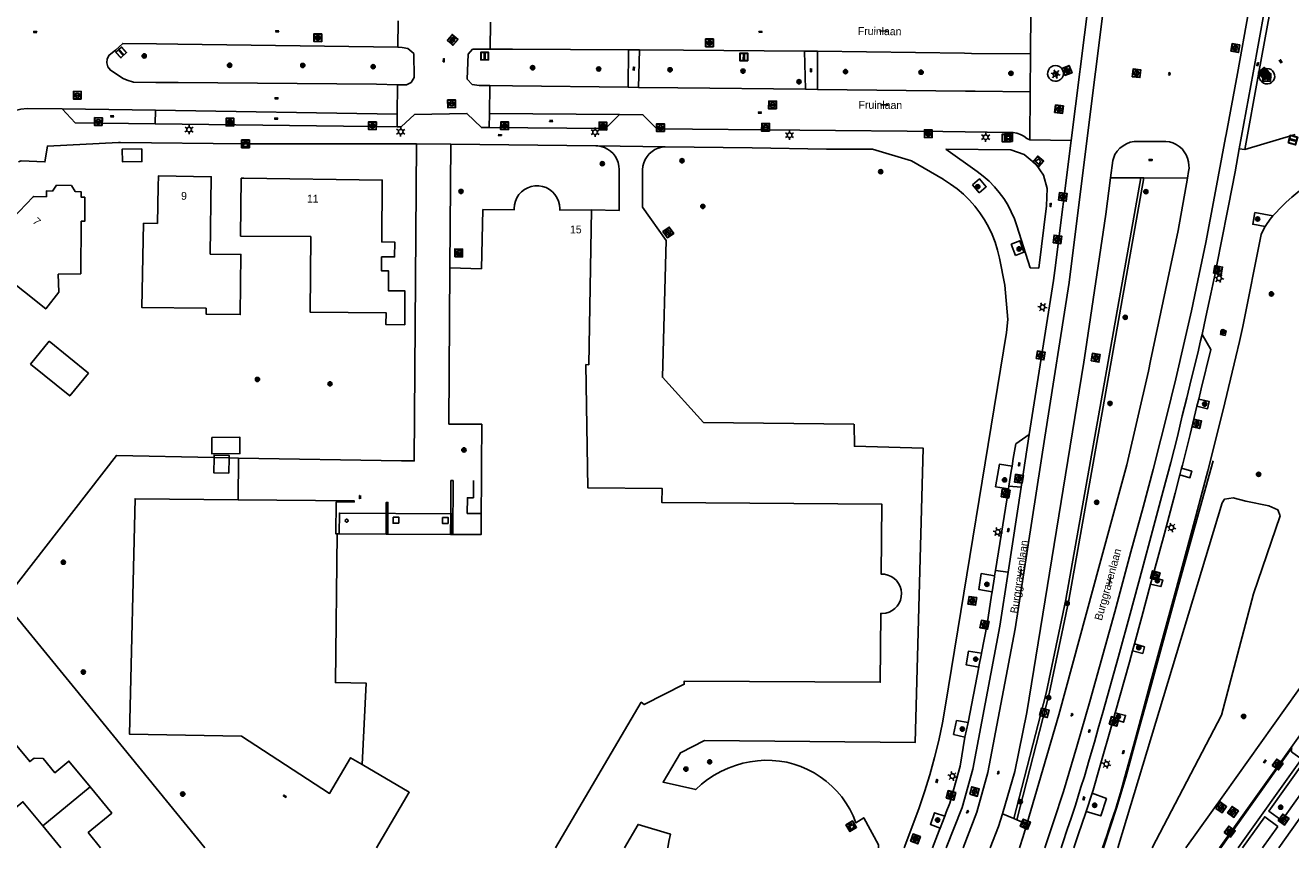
# Model space of a CAD drawing. Header units: metres. Extents: x 93870 to 95789, y 463036 to 464040.
# Tile 158 of 256: x 94625 to 94787, y 463040 to 463145. Entities that reach past the tile are written whole.
import ezdxf
from ezdxf.enums import TextEntityAlignment as Align

# ---------------------------------------------------------------- set-up
doc = ezdxf.new("R2010")
doc.units = ezdxf.units.M
doc.header["$LTSCALE"] = 25.4
for name, color, linetype in [('B_BEBOUWINGSGRENS_0', 1, 'Continuous'), ('B_LUIFEL_1', 200, 'Continuous'), ('B_OPSTAL_1', 1, 'Continuous'), ('B_OVERBOUWLIJN_LIJN_1', 7, 'Continuous'), ('B_TUSSENMUUR_0', 7, 'Continuous'), ('G_GRENS_ALGEMEEN_0', 7, 'Continuous'), ('K_DUIKER_LIJN_-1', 6, 'Continuous'), ('Q_AFVALBAK_0', 7, 'Continuous'), ('Q_BOOM_0', 3, 'Continuous'), ('Q_BRANDKRAAN_0', 5, 'Continuous'), ('Q_CAI-KAST_0', 10, 'Continuous'), ('Q_ELEKTRAKAST_0', 7, 'Continuous'), ('Q_INSPECTIE_OF_RIOOLPUT_0', 253, 'Continuous'), ('Q_KOLK_0', 254, 'Continuous'), ('Q_LICHTMAST_0', 2, 'Continuous'), ('Q_STRAATNAAMBORD_0', 7, 'Continuous'), ('Q_VERKEERSBORDPAAL_0', 40, 'Continuous'), ('Q_WATERLEIDINGPUT_0', 5, 'Continuous'), ('S_GBKN_SYMBOOL_GV_GROOT_0', 7, 'Continuous'), ('S_GBKN_SYMBOOL_OV_GROOT_0', 7, 'Continuous'), ('T_CULTUURGRENS_0', 76, 'Continuous'), ('T_HAAG_0', 87, 'Continuous'), ('T_HEK_0', 57, 'Continuous'), ('T_HEK_LIJN_0', 6, 'Continuous'), ('T_MUUR_30CM_0', 10, 'Continuous'), ('T_MUUR_30CM_LIJN_0', 10, 'Continuous'), ('V_WEGGRENS_0', 7, 'Continuous'), ('Z_GBKN_HUISNUMMER_0', 252, 'Continuous'), ('Z_STRAATNAAM_0', 252, 'Continuous')]:
    doc.layers.add(name, color=color, linetype=linetype)

# ---------------------------------------------------------------- blocks, each defined once
blk = doc.blocks.new('Q_AFVALBAK')
for points in [[(-0.5, 0.5), (0.5, 0.5), (0.5, -0.5), (-0.5, -0.5)], [(-0.34, 0.2), (0.33, 0.2), (0.19, -0.25), (-0.2, -0.25)]]:
    blk.add_lwpolyline(points, close=True)
blk.add_lwpolyline([(-0.44, 0.46), (0.44, 0.46, -0.414214), (0.46, 0.44), (0.46, -0.44, -0.414214), (0.44, -0.46), (-0.44, -0.46, -0.414214), (-0.46, -0.44), (-0.46, 0.44), (-0.46, 0.44), (-0.46, 0.45), (-0.46, 0.45), (-0.46, 0.45), (-0.46, 0.45), (-0.46, 0.45), (-0.46, 0.45), (-0.46, 0.46), (-0.46, 0.46), (-0.46, 0.46), (-0.45, 0.46), (-0.45, 0.46), (-0.45, 0.46), (-0.45, 0.46), (-0.45, 0.46), (-0.45, 0.46), (-0.44, 0.46), (-0.44, 0.46)], format="xyb")
blk = doc.blocks.new('Q_STRAATNAAMBORD')
for points in [[(-0.5, 0.5), (0.5, 0.5), (0.5, -0.5), (-0.5, -0.5)], [(-0.37, 0.22), (0.36, 0.22), (0.36, -0.21), (-0.37, -0.21)]]:
    blk.add_lwpolyline(points, close=True)
for points in [[(-0.44, 0.46), (0.44, 0.46, -0.414214), (0.46, 0.44), (0.46, -0.44, -0.414214), (0.44, -0.46), (-0.44, -0.46, -0.414214), (-0.46, -0.44), (-0.46, 0.44), (-0.46, 0.44), (-0.46, 0.45), (-0.46, 0.45), (-0.46, 0.45), (-0.46, 0.45), (-0.46, 0.45), (-0.46, 0.45), (-0.46, 0.46), (-0.46, 0.46), (-0.46, 0.46), (-0.45, 0.46), (-0.45, 0.46), (-0.45, 0.46), (-0.45, 0.46), (-0.45, 0.46), (-0.45, 0.46), (-0.44, 0.46), (-0.44, 0.46)], [(-0.29, 0.16), (0.28, 0.16, -0.414214), (0.3, 0.14), (0.3, -0.13, -0.414214), (0.28, -0.16), (-0.29, -0.16, -0.414214), (-0.31, -0.13), (-0.31, 0.14), (-0.31, 0.14), (-0.31, 0.14), (-0.31, 0.14), (-0.31, 0.15), (-0.31, 0.15), (-0.31, 0.15), (-0.3, 0.15), (-0.3, 0.15), (-0.3, 0.15), (-0.3, 0.16), (-0.3, 0.16), (-0.3, 0.16), (-0.3, 0.16), (-0.29, 0.16), (-0.29, 0.16), (-0.29, 0.16), (-0.29, 0.16), (-0.29, 0.16)]]:
    blk.add_lwpolyline(points, format="xyb")
blk = doc.blocks.new('Q_ELEKTRAKAST')
for points in [[(-0.5, 0.5), (0.5, 0.5), (0.5, -0.5), (-0.5, -0.5)], [(-0.26, 0.26), (0.25, 0.26), (0.25, 0.19), (-0.26, 0.19)], [(-0.26, 0.11), (0.25, 0.11), (0.25, -0.33), (-0.26, -0.33)]]:
    blk.add_lwpolyline(points, close=True)
blk.add_lwpolyline([(-0.44, 0.46), (0.44, 0.46, -0.414214), (0.46, 0.44), (0.46, -0.44, -0.414214), (0.44, -0.46), (-0.44, -0.46, -0.414214), (-0.46, -0.44), (-0.46, 0.44), (-0.46, 0.44), (-0.46, 0.45), (-0.46, 0.45), (-0.46, 0.45), (-0.46, 0.45), (-0.46, 0.45), (-0.46, 0.45), (-0.46, 0.46), (-0.46, 0.46), (-0.46, 0.46), (-0.45, 0.46), (-0.45, 0.46), (-0.45, 0.46), (-0.45, 0.46), (-0.45, 0.46), (-0.45, 0.46), (-0.44, 0.46), (-0.44, 0.46)], format="xyb")
blk.add_lwpolyline([(-0.18, 0, -1), (-0.18, -0.07, -1)], format="xyb", close=True)
blk.add_lwpolyline([(0.04, 0.09), (-0.06, -0.11), (0.04, -0.11), (-0.06, -0.31)])
blk = doc.blocks.new('Q_CAI-KAST')
for points in [[(-0.5, 0.5), (0.5, 0.5), (0.5, -0.5), (-0.5, -0.5)], [(-0.26, 0.26), (0.25, 0.26), (0.25, 0.19), (-0.26, 0.19)], [(-0.26, 0.11), (0.25, 0.11), (0.25, -0.33), (-0.26, -0.33)]]:
    blk.add_lwpolyline(points, close=True)
blk.add_lwpolyline([(-0.44, 0.46), (0.44, 0.46, -0.414214), (0.46, 0.44), (0.46, -0.44, -0.414214), (0.44, -0.46), (-0.44, -0.46, -0.414214), (-0.46, -0.44), (-0.46, 0.44), (-0.46, 0.44), (-0.46, 0.45), (-0.46, 0.45), (-0.46, 0.45), (-0.46, 0.45), (-0.46, 0.45), (-0.46, 0.45), (-0.46, 0.46), (-0.46, 0.46), (-0.46, 0.46), (-0.45, 0.46), (-0.45, 0.46), (-0.45, 0.46), (-0.45, 0.46), (-0.45, 0.46), (-0.45, 0.46), (-0.44, 0.46), (-0.44, 0.46)], format="xyb")
blk.add_circle((-0.18, -0.03), 0.0354)
blk = doc.blocks.new('Q_LICHTMAST')
for points in [[(-0.26, 0.15), (-0.52, 0.3)], [(0, 0.3), (0, 0.6)], [(0.26, 0.15), (0.52, 0.3)], [(-0.26, -0.15), (-0.52, -0.3)], [(0, -0.3), (0, -0.6)], [(0.26, -0.15), (0.52, -0.3)]]:
    blk.add_lwpolyline(points)
blk.add_circle((0, 0), 0.3)
blk = doc.blocks.new('Q_VERKEERSBORDPAAL')
for points in [[(-0.5, 0.5), (0.5, 0.5), (0.5, -0.5), (-0.5, -0.5)], [(-0.08, 0.33), (0.07, 0.33), (0.07, -0.33), (-0.08, -0.33)]]:
    blk.add_lwpolyline(points, close=True)
blk.add_lwpolyline([(-0.44, 0.46), (0.44, 0.46, -0.414214), (0.46, 0.44), (0.46, -0.44, -0.414214), (0.44, -0.46), (-0.44, -0.46, -0.414214), (-0.46, -0.44), (-0.46, 0.44), (-0.46, 0.44), (-0.46, 0.45), (-0.46, 0.45), (-0.46, 0.45), (-0.46, 0.45), (-0.46, 0.45), (-0.46, 0.45), (-0.46, 0.46), (-0.46, 0.46), (-0.46, 0.46), (-0.45, 0.46), (-0.45, 0.46), (-0.45, 0.46), (-0.45, 0.46), (-0.45, 0.46), (-0.45, 0.46), (-0.44, 0.46), (-0.44, 0.46)], format="xyb")
blk = doc.blocks.new('Q_INSPECTIE_OF_RIOOLPUT')
blk.add_lwpolyline([(-0.5, 0.5), (0.5, 0.5), (0.5, -0.5), (-0.5, -0.5)], close=True)
for points in [[(-0.44, 0.46), (0.44, 0.46, -0.414214), (0.46, 0.44), (0.46, -0.44, -0.414214), (0.44, -0.46), (-0.44, -0.46, -0.414214), (-0.46, -0.44), (-0.46, 0.44), (-0.46, 0.44), (-0.46, 0.45), (-0.46, 0.45), (-0.46, 0.45), (-0.46, 0.45), (-0.46, 0.45), (-0.46, 0.45), (-0.46, 0.46), (-0.46, 0.46), (-0.46, 0.46), (-0.45, 0.46), (-0.45, 0.46), (-0.45, 0.46), (-0.45, 0.46), (-0.45, 0.46), (-0.45, 0.46), (-0.44, 0.46), (-0.44, 0.46)], [(-0.34, 0.1, 0.380426), (-0.28, -0.18)], [(-0.01, 0.27, 0.240218), (-0.34, 0.1)], [(-0.19, 0.04, 0.853344), (-0.19, -0.03)], [(0.33, 0.11, 0.240191), (-0.01, 0.27)], [(0.18, -0.03, 0.849746), (0.18, 0.04)], [(0.27, -0.18, 0.380426), (0.33, 0.11)], [(-0.28, -0.18, 0.148452), (0.01, -0.26)], [(0.01, -0.26, 0.131742), (0.27, -0.18)]]:
    blk.add_lwpolyline(points, format="xyb")
for points in [[(-0.19, 0.04), (0.18, 0.04)], [(0.18, -0.03), (-0.19, -0.03)]]:
    blk.add_lwpolyline(points)
blk = doc.blocks.new('Q_KOLK')
blk.add_lwpolyline([(-0.5, 0.5), (0.5, 0.5), (0.5, -0.5), (-0.5, -0.5)], close=True)
for points in [[(-0.44, 0.46), (0.44, 0.46, -0.414214), (0.46, 0.44), (0.46, -0.44, -0.414214), (0.44, -0.46), (-0.44, -0.46, -0.414214), (-0.46, -0.44), (-0.46, 0.44, -0.414214), (-0.44, 0.46)], [(-0.34, 0.1, 0.380426), (-0.28, -0.18)], [(-0.01, 0.27, 0.240218), (-0.34, 0.1)], [(-0.19, 0.04, 0.853344), (-0.19, -0.03)], [(0.33, 0.11, 0.240191), (-0.01, 0.27)], [(0.18, -0.03, 0.849746), (0.18, 0.04)], [(0.27, -0.18, 0.380426), (0.33, 0.11)], [(-0.28, -0.18, 0.148452), (0.01, -0.26)], [(0.01, -0.26, 0.131742), (0.27, -0.18)]]:
    blk.add_lwpolyline(points, format="xyb")
for points in [[(-0.19, 0.04), (0.18, 0.04)], [(0.18, -0.03), (-0.19, -0.03)]]:
    blk.add_lwpolyline(points)
blk = doc.blocks.new('Q_BRANDKRAAN')
blk.add_lwpolyline([(-0.5, 0.5), (0.5, 0.5), (0.5, -0.5), (-0.5, -0.5)], close=True)
for points in [[(-0.44, 0.46), (0.44, 0.46, -0.414214), (0.46, 0.44), (0.46, -0.44, -0.414214), (0.44, -0.46), (-0.44, -0.46, -0.414214), (-0.46, -0.44), (-0.46, 0.44), (-0.46, 0.44), (-0.46, 0.45), (-0.46, 0.45), (-0.46, 0.45), (-0.46, 0.45), (-0.46, 0.45), (-0.46, 0.45), (-0.46, 0.46), (-0.46, 0.46), (-0.46, 0.46), (-0.45, 0.46), (-0.45, 0.46), (-0.45, 0.46), (-0.45, 0.46), (-0.45, 0.46), (-0.45, 0.46), (-0.44, 0.46), (-0.44, 0.46)], [(-0.34, 0.1, 0.380426), (-0.28, -0.18)], [(-0.01, 0.27, 0.240218), (-0.34, 0.1)], [(-0.19, 0.04, 0.853344), (-0.19, -0.03)], [(0.33, 0.11, 0.240191), (-0.01, 0.27)], [(0.18, -0.03, 0.849746), (0.18, 0.04)], [(0.27, -0.18, 0.380426), (0.33, 0.11)], [(-0.28, -0.18, 0.148452), (0.01, -0.26)], [(0.01, -0.26, 0.131742), (0.27, -0.18)]]:
    blk.add_lwpolyline(points, format="xyb")
for points in [[(-0.19, 0.04), (0.18, 0.04)], [(0.18, -0.03), (-0.19, -0.03)]]:
    blk.add_lwpolyline(points)
blk = doc.blocks.new('Q_WATERLEIDINGPUT')
blk.add_lwpolyline([(-0.5, 0.5), (0.5, 0.5), (0.5, -0.5), (-0.5, -0.5)], close=True)
for points in [[(-0.44, 0.46), (0.44, 0.46, -0.414214), (0.46, 0.44), (0.46, -0.44, -0.414214), (0.44, -0.46), (-0.44, -0.46, -0.414214), (-0.46, -0.44), (-0.46, 0.44), (-0.46, 0.44), (-0.46, 0.45), (-0.46, 0.45), (-0.46, 0.45), (-0.46, 0.45), (-0.46, 0.45), (-0.46, 0.45), (-0.46, 0.46), (-0.46, 0.46), (-0.46, 0.46), (-0.45, 0.46), (-0.45, 0.46), (-0.45, 0.46), (-0.45, 0.46), (-0.45, 0.46), (-0.45, 0.46), (-0.44, 0.46), (-0.44, 0.46)], [(-0.34, 0.1, 0.380426), (-0.28, -0.18)], [(-0.01, 0.27, 0.240218), (-0.34, 0.1)], [(-0.19, 0.04, 0.853344), (-0.19, -0.03)], [(0.33, 0.11, 0.240191), (-0.01, 0.27)], [(0.18, -0.03, 0.849746), (0.18, 0.04)], [(0.27, -0.18, 0.380426), (0.33, 0.11)], [(-0.28, -0.18, 0.148452), (0.01, -0.26)], [(0.01, -0.26, 0.131742), (0.27, -0.18)]]:
    blk.add_lwpolyline(points, format="xyb")
for points in [[(-0.19, 0.04), (0.18, 0.04)], [(0.18, -0.03), (-0.19, -0.03)]]:
    blk.add_lwpolyline(points)
blk = doc.blocks.new('Q_BOOM')
for radius in [0.27, 0.18, 0.09]:
    blk.add_circle((0, 0), radius)
blk = doc.blocks.new('S_GBKN_SYMBOOL_OV_GROOT')
for points in [[(-0.21875, 0.0625), (0.21875, 0.0625)], [(-0.21875, 0), (0.21875, 0)], [(-0.1875, 0.0625), (-0.1875, 0)], [(-0.125, 0.09375), (-0.125, 0.0625)], [(-0.125, 0), (-0.125, -0.0625)], [(-0.0625, 0.0625), (-0.0625, 0)], [(0, 0.09375), (0, 0.0625)], [(0, 0), (0, -0.0625)], [(0.0625, 0.0625), (0.0625, 0)], [(0.125, 0.09375), (0.125, 0.0625)], [(0.125, 0), (0.125, -0.0625)], [(0.1875, 0.0625), (0.1875, 0)], [(-0.21875, -0.0625), (0.21875, -0.0625)], [(-0.1875, -0.0625), (-0.1875, -0.09375)], [(-0.0625, -0.0625), (-0.0625, -0.09375)], [(0.0625, -0.0625), (0.0625, -0.09375)], [(0.1875, -0.0625), (0.1875, -0.09375)]]:
    blk.add_lwpolyline(points)
blk = doc.blocks.new('S_GBKN_SYMBOOL_GV_GROOT')
for points in [[(-0.1875, 0.03125), (-0.09375, 0.09375)], [(-0.1875, -0.0625), (0.0625, 0.09375)], [(-0.1875, 0.09375), (0.125, -0.09375)], [(-0.1875, 0), (-0.03125, -0.09375)], [(-0.125, -0.09375), (0.1875, 0.09375)], [(-0.0625, 0.09375), (0.1875, -0.0625)], [(0.03125, -0.09375), (0.1875, 0)], [(0.09375, 0.09375), (0.1875, 0.03125)]]:
    blk.add_lwpolyline(points)
blk = doc.blocks.new('LDN_BLOK7_AUTOCAD_OD_1_FMEBLOCK6')
at = {"layer": 'V_WEGGRENS_0'}
blk.add_line((0.3, -1.98), (2.25, 0.75), dxfattribs=at)
blk.add_lwpolyline([(2.25, 0.75), (0.57, 1.98), (-2.25, -1.98)], dxfattribs=at)
blk = doc.blocks.new('LDN_BLOK7_AUTOCAD_OD_1_FMEBLOCK7')
at = {"layer": 'G_GRENS_ALGEMEEN_0'}
for points in [[(10.27, 27.08), (10.33, 24.26), (19.1, 24.03), (18.11, -13.61), (-8.87, -13.38), (-11.92, -14.93), (-14.16, -18.72), (-9.98, -19.64), (-9.24, -18.96), (-8.46, -18.35), (-7.62, -17.8), (-6.75, -17.32), (-5.84, -16.9), (-4.9, -16.56), (-3.94, -16.29), (-3.02, -16.09), (-2.09, -15.96), (-1.15, -15.9), (-0.2, -15.91), (0.73, -16), (1.66, -16.16), (2.58, -16.39), (3.47, -16.7), (4.33, -17.07), (5.17, -17.51), (5.96, -18.01), (6.72, -18.57), (7.43, -19.19), (8.09, -19.87), (8.69, -20.59), (9.24, -21.36), (9.72, -22.17), (10.14, -23.02), (10.49, -23.89), (11.51, -23.24), (13.42, -26.71), (13.4, -27.08)], [(-13.53, -27.08), (-13.42, -26.28), (-13.21, -25.33), (-17.35, -24.11), (-19.1, -27.08)]]:
    blk.add_lwpolyline(points, dxfattribs=at)

msp = doc.modelspace()

# ---------------------------------------------------------------- linework, layer by layer
at = {"layer": 'B_BEBOUWINGSGRENS_0'}
for p, q in [((94653.1, 463125.16), (94652.75, 463125.16)), ((94633.23, 463100.23), (94628.2, 463104.31)), ((94671.51, 463079.63), (94671.3, 463079.63)), ((94679.56, 463079.59), (94671.51, 463079.63)), ((94627.4, 463042.32), (94629.7, 463039.53))]:
    msp.add_line(p, q, dxfattribs=at)
for points in [[(94648.8, 463115.44), (94648.93, 463125.34), (94642.18, 463125.43), (94642.16, 463124.1), (94642.05, 463119.36), (94640.27, 463119.4)], [(94632.29, 463119.66), (94632.75, 463119.64), (94632.76, 463122.71), (94632.31, 463122.71), (94632.31, 463123.39), (94631.55, 463123.44), (94631.04, 463124.21), (94629.16, 463124.24), (94628.62, 463123.5), (94627.86, 463123.51), (94627.86, 463122.78), (94626.26, 463122.82), (94626.15, 463122.76), (94623.46, 463119.93), (94623.26, 463120.05), (94619.35, 463115.13), (94627.77, 463108.43), (94629.42, 463110.59)], [(94652.75, 463125.16), (94652.69, 463117.75), (94661.66, 463117.68), (94661.59, 463108.03), (94671.3, 463107.95), (94671.29, 463106.43), (94673.68, 463106.41), (94673.72, 463110.73), (94671.6, 463110.75), (94671.62, 463113.28), (94670.72, 463113.29), (94670.73, 463115.09), (94672.38, 463115.08), (94672.4, 463116.98), (94670.75, 463116.99), (94670.81, 463124.91), (94653.1, 463125.16)], [(94697.58, 463121.09), (94693.52, 463121.06), (94693.52, 463121.28), (94693.48, 463121.76), (94693.36, 463122.23), (94693.16, 463122.67), (94692.89, 463123.07), (94692.57, 463123.42), (94692.19, 463123.71), (94691.76, 463123.94), (94691.31, 463124.09), (94690.83, 463124.17), (94690.35, 463124.17), (94689.88, 463124.09), (94689.42, 463123.93), (94689, 463123.7), (94688.62, 463123.41), (94688.29, 463123.05), (94688.03, 463122.65), (94687.84, 463122.21), (94687.72, 463121.74), (94687.68, 463121.26), (94687.68, 463121.1), (94683.69, 463121.13), (94683.49, 463113.56), (94679.47, 463113.68)], [(94692.99, 463039.53), (94703.95, 463058.12), (94704.33, 463057.84), (94709.44, 463060.44), (94709.44, 463060.84), (94734.52, 463060.69), (94734.58, 463069.48), (94734.78, 463069.48), (94735.22, 463069.53), (94735.64, 463069.65), (94736.04, 463069.85), (94736.39, 463070.11), (94736.69, 463070.43), (94736.94, 463070.8), (94737.11, 463071.2), (94737.21, 463071.63), (94737.24, 463072.07), (94737.19, 463072.51), (94737.06, 463072.93), (94736.86, 463073.32), (94736.6, 463073.68), (94736.27, 463073.98), (94735.9, 463074.22), (94735.5, 463074.39), (94735.07, 463074.49), (94734.63, 463074.51), (94734.7, 463083.48), (94706.59, 463083.67), (94706.6, 463085.47), (94697.11, 463085.54), (94696.86, 463101.32), (94697.22, 463101.29), (94697.58, 463121.09)], [(94629.42, 463110.59), (94629.37, 463112.87), (94632.24, 463112.93), (94632.29, 463119.66)], [(94640.27, 463119.4), (94640.04, 463108.62), (94648.28, 463108.51), (94648.27, 463107.76), (94652.64, 463107.7), (94652.74, 463115.39), (94648.8, 463115.44)], [(94679.47, 463113.68), (94679.33, 463093.71), (94683.53, 463093.68), (94683.5, 463088.48), (94683.49, 463086.46), (94683.47, 463082.26)], [(94628.2, 463104.31), (94625.82, 463101.38), (94630.84, 463097.3), (94633.23, 463100.23)], [(94652.37, 463084.03), (94639.2, 463084.15), (94638.48, 463054.06), (94652.8, 463053.81), (94664.07, 463046.48), (94666.76, 463051.04), (94668.23, 463050.18)], [(94665.03, 463079.66), (94664.89, 463079.66), (94664.93, 463083.75), (94667.2, 463083.73), (94667.2, 463083.9), (94652.37, 463084.03)], [(94672.95, 463081.03), (94672.95, 463081.78), (94672.21, 463081.78), (94672.2, 463081.03), (94672.95, 463081.03)], [(94679.26, 463080.99), (94679.26, 463081.74), (94678.52, 463081.75), (94678.51, 463081), (94679.26, 463080.99)], [(94683.47, 463082.26), (94683.47, 463081.98), (94683.46, 463081.64), (94683.45, 463079.57), (94682.63, 463079.57), (94679.83, 463079.59)], [(94666.06, 463081.35), (94666.1, 463081.23), (94666.2, 463081.16), (94666.32, 463081.16), (94666.42, 463081.23), (94666.46, 463081.34), (94666.42, 463081.46), (94666.32, 463081.54), (94666.2, 463081.54), (94666.1, 463081.46), (94666.06, 463081.35)], [(94671.3, 463079.63), (94665.31, 463079.66), (94665.03, 463079.66)], [(94679.83, 463079.59), (94679.7, 463079.59), (94679.56, 463079.59)], [(94633.45, 463047.31), (94630.73, 463050.61), (94628.93, 463049.12), (94627.45, 463050.92), (94626.27, 463050.99), (94625.72, 463050.54), (94623.44, 463053.31)], [(94668.23, 463050.18), (94674.26, 463046.62), (94670.08, 463039.53)], [(94614.98, 463046.35), (94619.44, 463040.95), (94624.85, 463045.41), (94627.4, 463042.32)], [(94634.79, 463039.53), (94633.2, 463041.46), (94636.22, 463043.95), (94633.45, 463047.31)]]:
    msp.add_lwpolyline(points, dxfattribs=at)
at = {"layer": 'B_LUIFEL_1'}
for points in [[(94640.05, 463128.89), (94637.55, 463128.86), (94637.57, 463127.25), (94640.07, 463127.28), (94640.05, 463128.89)], [(94649, 463092), (94649.02, 463089.89), (94652.61, 463089.92), (94652.59, 463092.03), (94649, 463092)]]:
    msp.add_lwpolyline(points, dxfattribs=at)
at = {"layer": 'B_OPSTAL_1'}
msp.add_line((94651.18, 463087.41), (94651.22, 463089.38), dxfattribs=at)
for points in [[(94651.22, 463089.38), (94651.23, 463089.68), (94649.31, 463089.73), (94649.3, 463089.42)], [(94649.3, 463089.42), (94649.26, 463087.47), (94651.18, 463087.41)]]:
    msp.add_lwpolyline(points, dxfattribs=at)
at = {"layer": 'B_OVERBOUWLIJN_LIJN_1'}
msp.add_lwpolyline([(94665.31, 463079.66), (94665.33, 463082.32), (94679.71, 463082.24), (94679.7, 463079.59)], dxfattribs=at)
at = {"layer": 'B_TUSSENMUUR_0'}
msp.add_line((94627.4, 463042.32), (94633.45, 463047.31), dxfattribs=at)
msp.add_lwpolyline([(94665.03, 463079.66), (94664.83, 463060.64), (94668.76, 463060.57), (94668.23, 463050.18)], dxfattribs=at)
at = {"layer": 'G_GRENS_ALGEMEEN_0'}
for p, q in [((94679.58, 463129.5), (94679.47, 463113.68)), ((94652.37, 463084.03), (94652.42, 463089.35)), ((94671.51, 463079.63), (94671.53, 463082.29))]:
    msp.add_line(p, q, dxfattribs=at)
for points in [[(94652.42, 463089.35), (94673.29, 463089.01), (94674.9, 463089), (94675.18, 463129.54)], [(94697.58, 463121.09), (94701.11, 463121), (94701.11, 463126.26), (94701.08, 463126.7), (94700.99, 463127.14), (94700.83, 463127.56), (94700.61, 463127.96), (94700.33, 463128.31), (94700.01, 463128.62), (94699.64, 463128.88), (94699.24, 463129.08), (94698.81, 463129.22), (94698.37, 463129.29)], [(94707.01, 463129.17), (94706.56, 463129.12), (94706.12, 463129), (94705.7, 463128.82), (94705.32, 463128.57), (94704.97, 463128.27), (94704.68, 463127.92), (94704.44, 463127.53), (94704.26, 463127.11), (94704.15, 463126.67), (94704.11, 463126.21), (94704.11, 463121.44), (94707.11, 463117.18), (94706.64, 463099.7), (94711.89, 463093.92), (94731.15, 463093.69)], [(94784.72, 463120.32), (94784.38, 463119.92), (94783.82, 463119.08), (94783.75, 463118.96)], [(94679.83, 463079.59), (94679.87, 463086.48), (94679.6, 463086.48), (94679.58, 463083.04)], [(94671.53, 463082.29), (94671.53, 463082.43), (94671.53, 463082.76), (94671.53, 463083.09), (94671.53, 463083.69), (94671.33, 463083.69), (94671.32, 463082.29), (94671.3, 463079.63)], [(94679.58, 463083.04), (94679.58, 463082.71), (94679.58, 463082.38), (94679.58, 463082.24), (94679.56, 463079.59)]]:
    msp.add_lwpolyline(points, dxfattribs=at)
at = {"layer": 'K_DUIKER_LIJN_-1'}
msp.add_lwpolyline([(94968.25, 463299.44), (94967.17, 463299.67), (94949.27, 463251.03), (94910.84, 463259.48), (94895.45, 463262.7), (94853.02, 463144.6), (94777.89, 463039.53)], dxfattribs=at)
at = {"layer": 'T_CULTUURGRENS_0'}
for points in [[(94785.66, 463081.99), (94785.36, 463082.75), (94784.21, 463083.26), (94781.28, 463083.85), (94779.66, 463084.27), (94778.56, 463084.12), (94778.27, 463083.62), (94764.89, 463039.53)], [(94769.28, 463039.53), (94778.18, 463056.46), (94782.25, 463072), (94785.66, 463081.99)]]:
    msp.add_lwpolyline(points, dxfattribs=at)
at = {"layer": 'T_HAAG_0'}
for p, q in [((94637.08, 463129.71), (94637.35, 463129.72)), ((94649.3, 463089.42), (94651.22, 463089.38)), ((94651.22, 463089.38), (94652.42, 463089.35))]:
    msp.add_line(p, q, dxfattribs=at)
msp.add_lwpolyline([(94631.52, 463059.85), (94622.36, 463071.06), (94636.8, 463089.69), (94649.3, 463089.42)], dxfattribs=at)
at = {"layer": 'T_HEK_0'}
msp.add_line((94648.12, 463039.53), (94631.52, 463059.85), dxfattribs=at)
at = {"layer": 'T_HEK_LIJN_0'}
msp.add_lwpolyline([(94777.1, 463089), (94772.27, 463071.71), (94769.12, 463060.14), (94767.51, 463054.34), (94765.91, 463048.56), (94764.79, 463044.71), (94763.08, 463039.53)], dxfattribs=at)
at = {"layer": 'T_MUUR_30CM_0'}
msp.add_lwpolyline([(94737.57, 463039.53), (94739.44, 463044.51), (94740.18, 463046.67), (94740.85, 463048.85), (94741.46, 463051.05), (94742, 463053.26), (94742.47, 463055.49), (94742.88, 463057.74), (94750.68, 463105.43)], dxfattribs=at)
at = {"layer": 'T_MUUR_30CM_LIJN_0'}
msp.add_lwpolyline([(94682.49, 463086.47), (94682.48, 463084.28), (94681.7, 463084.28), (94681.69, 463082.27), (94683.47, 463082.26)], dxfattribs=at)
at = {"layer": 'V_WEGGRENS_0'}
for p, q in [((94753.74, 463141.05), (94753.78, 463146.38)), ((94672.8, 463141.89), (94672.84, 463145.29)), ((94684.64, 463145.08), (94684.6, 463141.64)), ((94702.27, 463136.78), (94702.31, 463141.58)), ((94702.31, 463141.58), (94703.72, 463141.57)), ((94703.72, 463141.57), (94703.59, 463136.76)), ((94724.81, 463141.4), (94726.48, 463141.38)), ((94724.95, 463136.52), (94724.81, 463141.4)), ((94726.48, 463141.38), (94726.47, 463136.5)), ((94753.71, 463136.17), (94753.74, 463141.05)), ((94672.73, 463133.34), (94672.77, 463137.1)), ((94684.57, 463137), (94684.52, 463133.4)), ((94703.59, 463136.76), (94702.27, 463136.78)), ((94726.47, 463136.5), (94724.95, 463136.52)), ((94753.67, 463130.04), (94753.71, 463136.17)), ((94625.39, 463134.08), (94629.86, 463134.02)), ((94629.86, 463134.02), (94641.79, 463133.83)), ((94641.79, 463133.83), (94641.76, 463132.09)), ((94641.79, 463133.83), (94672.73, 463133.34)), ((94684.52, 463133.4), (94684.5, 463131.62)), ((94701.16, 463133.29), (94684.52, 463133.4)), ((94641.76, 463132.09), (94672.71, 463131.72)), ((94672.71, 463131.72), (94672.73, 463133.34)), ((94787.59, 463130.74), (94781.16, 463128.8)), ((94679.58, 463129.5), (94675.18, 463129.54)), ((94707.01, 463129.17), (94698.37, 463129.29)), ((94758.94, 463129.96), (94753.67, 463130.04)), ((94758.94, 463129.96), (94756.84, 463113.36)), ((94771.04, 463129.85), (94767.01, 463129.85)), ((94780.43, 463128.92), (94781.16, 463128.8)), ((94746.31, 463124.28), (94747.18, 463123.27)), ((94763.97, 463125.21), (94767.85, 463125.18)), ((94767.85, 463125.18), (94768.25, 463125.18)), ((94768.25, 463125.18), (94773.81, 463125.14)), ((94751.27, 463116.73), (94751.8, 463115.27)), ((94778.63, 463105.02), (94778.77, 463105.61)), ((94775.25, 463096.89), (94775.03, 463096.01)), ((94753.58, 463092.35), (94752.54, 463085.62)), ((94773.07, 463088.05), (94772.85, 463087.2)), ((94752.54, 463085.62), (94750.87, 463074.78)), ((94750.91, 463085.41), (94750.97, 463085.78)), ((94750.97, 463085.78), (94752.54, 463085.62)), ((94749.15, 463074.28), (94749.26, 463074.97)), ((94749.26, 463074.97), (94750.87, 463074.78)), ((94769.35, 463074.14), (94769.1, 463073.24)), ((94767.03, 463065.6), (94766.78, 463064.71)), ((94745.76, 463055.54), (94747.13, 463062.62)), ((94764.58, 463056.79), (94764.35, 463055.95)), ((94745.35, 463053.65), (94745.76, 463055.54)), ((94778.08, 463039.53), (94787.18, 463052.28)), ((94761.61, 463046.5), (94760.84, 463044.15)), ((94742.17, 463042.03), (94742.76, 463043.55)), ((94750.14, 463043.87), (94751.6, 463043.25)), ((94751.6, 463043.25), (94751.97, 463043.09)), ((94751.97, 463043.09), (94753.28, 463042.54))]:
    msp.add_line(p, q, dxfattribs=at)
for points in [[(94782.86, 463320.16), (94780.88, 463286.37), (94780.9, 463284.03), (94780.92, 463280.15), (94781.13, 463265.62), (94781.07, 463261.63), (94780.2, 463254.3), (94779.68, 463249.77), (94778.53, 463239.99), (94778.48, 463239.6), (94777.55, 463231.69), (94776.27, 463223.94), (94773.8, 463208.95), (94772.14, 463199.57), (94770.31, 463189.74), (94769.41, 463184.28), (94766.51, 463167.32), (94763.17, 463147.56), (94760.95, 463129.93)], [(94799.21, 463248.24), (94796.09, 463227.05), (94792.98, 463209.45), (94791.88, 463203.29), (94790.39, 463195.07), (94782.49, 463151.26), (94781.6, 463146.37), (94780.2, 463138.55), (94778.75, 463130.72), (94778.69, 463130.36)], [(94761.73, 463151.02), (94761.19, 463147.85), (94758.94, 463129.96)], [(94784.39, 463150.69), (94782.22, 463138.62), (94780.43, 463128.92)], [(94781.16, 463128.8), (94782.91, 463138.45), (94785.13, 463150.54)], [(94641.92, 463142.32), (94637.62, 463142.38), (94636.67, 463141.5), (94635.88, 463140.9), (94635.63, 463140.42), (94635.57, 463139.89)], [(94672.8, 463141.89), (94644.68, 463142.28), (94641.92, 463142.32)], [(94674.86, 463141.1), (94674.09, 463141.74), (94673.34, 463141.88), (94672.8, 463141.89)], [(94684.6, 463141.64), (94683.17, 463141.65), (94682.37, 463141.65), (94681.82, 463141.02), (94681.68, 463137.79), (94682.31, 463137.13), (94683.19, 463137.02), (94684.57, 463137)], [(94702.31, 463141.58), (94687.48, 463141.63), (94684.6, 463141.64)], [(94724.81, 463141.4), (94709.35, 463141.53), (94703.72, 463141.57)], [(94635.57, 463139.89), (94635.71, 463139.37), (94636.03, 463138.94), (94637.66, 463137.89), (94638.18, 463137.7), (94638.98, 463137.43), (94641.84, 463137.4)], [(94672.77, 463137.1), (94673.9, 463137.08), (94674.16, 463137.21), (94674.51, 463137.4), (94674.88, 463138.01), (94674.86, 463141.1)], [(94753.74, 463141.05), (94746.2, 463141.11), (94745.31, 463141.12), (94726.48, 463141.38)], [(94756.64, 463139.51), (94756.39, 463139.39), (94756.18, 463139.21), (94756.02, 463138.97), (94755.94, 463138.71), (94755.93, 463138.43), (94756, 463138.16), (94756.14, 463137.92), (94756.34, 463137.73), (94756.59, 463137.6), (94756.85, 463137.54), (94757.12, 463137.55), (94757.38, 463137.64), (94757.61, 463137.79), (94757.78, 463138), (94757.9, 463138.25), (94757.94, 463138.52), (94757.91, 463138.79)], [(94757.91, 463138.79), (94757.81, 463139.04), (94757.65, 463139.26), (94757.43, 463139.42), (94757.18, 463139.52), (94756.91, 463139.55), (94756.64, 463139.51)], [(94783.24, 463138.86), (94783.09, 463138.65), (94783, 463138.4), (94782.98, 463138.14), (94783.03, 463137.88), (94783.14, 463137.64), (94783.32, 463137.45), (94783.54, 463137.3), (94783.79, 463137.22), (94784.06, 463137.2), (94784.33, 463137.26), (94784.58, 463137.4), (94784.77, 463137.59), (94784.91, 463137.83), (94784.97, 463138.1), (94784.96, 463138.38), (94784.87, 463138.64), (94784.71, 463138.87), (94784.5, 463139.04), (94784.25, 463139.15), (94783.97, 463139.19), (94783.7, 463139.15), (94783.45, 463139.03), (94783.24, 463138.86)], [(94641.84, 463137.4), (94644.69, 463137.37), (94670.09, 463137.15), (94672.77, 463137.1)], [(94684.57, 463137), (94687.47, 463136.97), (94702.27, 463136.78)], [(94703.59, 463136.76), (94708.61, 463136.71), (94724.95, 463136.52)], [(94726.47, 463136.5), (94745.4, 463136.28), (94746.66, 463136.26), (94753.71, 463136.17)], [(94617.21, 463127.81), (94618.5, 463129.81), (94618.98, 463130.5), (94619.52, 463131.14), (94620.11, 463131.73), (94620.76, 463132.27), (94621.45, 463132.74), (94622.18, 463133.15), (94622.95, 463133.49), (94623.74, 463133.76), (94624.56, 463133.96), (94625.39, 463134.08)], [(94629.86, 463134.02), (94631.53, 463132.21), (94641.76, 463132.09)], [(94684.5, 463131.62), (94683.49, 463131.62), (94681.65, 463133.42), (94674.94, 463133.31), (94673.23, 463131.71), (94672.71, 463131.72)], [(94684.5, 463131.62), (94699.35, 463131.51), (94701.16, 463133.29)], [(94701.16, 463133.29), (94704.16, 463133.27), (94705.95, 463131.46), (94742.51, 463131.1), (94751.03, 463130.99), (94751.52, 463130.98), (94751.99, 463130.89), (94752.44, 463130.74), (94752.87, 463130.52), (94753.26, 463130.24), (94753.67, 463130.04)], [(94778.69, 463130.36), (94777.28, 463122.79), (94776.15, 463116.93), (94775.15, 463112.07), (94774.33, 463108.18), (94773.44, 463104.29), (94772.32, 463099.47), (94771.13, 463094.65), (94770.41, 463091.76), (94769.43, 463087.91), (94768.14, 463083.09), (94766.58, 463077.36), (94764.51, 463069.69), (94761.31, 463058.21), (94759.66, 463052.48), (94757.95, 463046.73), (94756.72, 463042.98), (94755.77, 463040.14), (94755.56, 463039.53)], [(94637.08, 463129.71), (94627.97, 463129.25), (94627.65, 463127.23), (94624.64, 463127.38), (94624.29, 463127.25)], [(94675.18, 463129.54), (94673.58, 463129.55), (94653.13, 463129.55), (94637.35, 463129.72)], [(94698.37, 463129.29), (94698.15, 463129.3), (94679.58, 463129.5)], [(94733.51, 463128.85), (94727.65, 463128.86), (94718.15, 463129.01), (94707.01, 463129.17)], [(94750.68, 463105.43), (94750.82, 463107.06), (94750.47, 463111.46), (94749.78, 463114.92), (94749.53, 463115.95), (94749.21, 463116.97), (94748.83, 463117.95), (94748.37, 463118.91), (94747.85, 463119.83), (94747.27, 463120.71), (94746.62, 463121.55), (94745.92, 463122.35), (94745.17, 463123.09), (94744.36, 463123.78), (94743.51, 463124.4), (94742.61, 463124.97), (94742.55, 463125.01), (94738.51, 463127.37), (94733.51, 463128.85)], [(94753.68, 463127.55), (94752.94, 463128.19), (94751.2, 463128.76), (94742.9, 463128.85)], [(94742.9, 463128.85), (94746.93, 463125.99), (94747.7, 463125.4), (94748.43, 463124.76), (94749.11, 463124.06), (94749.73, 463123.32), (94750.31, 463122.54), (94750.82, 463121.72), (94751.28, 463120.86), (94751.67, 463119.97), (94752, 463119.06), (94753.71, 463113.69), (94754.82, 463113.62)], [(94745.11, 463039.53), (94746.88, 463044.06), (94748.29, 463049.13), (94751.77, 463067.52), (94755.56, 463092.04), (94758.66, 463111.8), (94760.95, 463129.93)], [(94767.01, 463129.85), (94766.5, 463129.74), (94766.03, 463129.55), (94765.58, 463129.29), (94765.18, 463128.97), (94764.83, 463128.6), (94764.53, 463128.17), (94764.39, 463127.81), (94764.28, 463127.42), (94763.97, 463125.21)], [(94771.04, 463129.85), (94771.51, 463129.79), (94771.96, 463129.66), (94772.38, 463129.46), (94772.77, 463129.21), (94773.12, 463128.89), (94773.41, 463128.53), (94773.65, 463128.13), (94773.83, 463127.7), (94773.94, 463127.24), (94773.98, 463126.78), (94774.01, 463126.42), (94773.95, 463126), (94773.81, 463125.14)], [(94780.43, 463128.92), (94779.9, 463125.98), (94779.08, 463121.6), (94778.1, 463116.68), (94777.32, 463112.75), (94776.82, 463110.34), (94776.17, 463107.42), (94775.68, 463105.15)], [(94754.82, 463113.62), (94755.78, 463121.61), (94755.86, 463123.85), (94755.38, 463125.52), (94754.47, 463126.88), (94753.68, 463127.55)], [(94831.66, 463120.97), (94828.17, 463125.18), (94823.55, 463126.8), (94798.86, 463127.06), (94797.85, 463127.07), (94796.88, 463127.07), (94795.86, 463126.94), (94794.87, 463126.72), (94793.85, 463126.45), (94792.98, 463126.18), (94792, 463125.84), (94791.09, 463125.41), (94790.21, 463124.94), (94789.36, 463124.41), (94788.53, 463123.82), (94787.95, 463123.35), (94787.17, 463122.72), (94786.43, 463122.06), (94785.7, 463121.36), (94785.03, 463120.65), (94784.72, 463120.32)], [(94747.18, 463123.27), (94748.07, 463124.06), (94747.2, 463125.07), (94746.31, 463124.28)], [(94767.85, 463125.18), (94758.26, 463071.25), (94755.75, 463059.3), (94751.6, 463043.25)], [(94768.25, 463125.18), (94758.65, 463071.17), (94756.14, 463059.21), (94751.97, 463043.09)], [(94773.81, 463125.14), (94772.62, 463118.47), (94769.1, 463101.79), (94768.82, 463100.48), (94766.04, 463088.51), (94762.6, 463075.82), (94757.38, 463056.54), (94753.28, 463042.54)], [(94760.55, 463101.61), (94760.77, 463103.04), (94763.35, 463120.55), (94763.97, 463125.21)], [(94784.72, 463120.32), (94782.45, 463120.74), (94782.16, 463119.26), (94783.75, 463118.96)], [(94783.75, 463118.96), (94783.47, 463118.43), (94783.26, 463117.95), (94780.88, 463106.2), (94780.48, 463104.28), (94780.02, 463102.31), (94778.36, 463095.51), (94776.42, 463087.73), (94775.7, 463085.01), (94774.9, 463081.94), (94773.7, 463077.5), (94772.27, 463072.3), (94768.95, 463060.19), (94767.92, 463056.37), (94767.08, 463053.2), (94766.46, 463050.91), (94765.8, 463048.59), (94765.23, 463046.56), (94764.82, 463045.13), (94764.63, 463044.54), (94764.05, 463042.84), (94763.49, 463041.11), (94762.95, 463039.53)], [(94751.8, 463115.27), (94752.89, 463115.69), (94752.35, 463117.15), (94751.27, 463116.73)], [(94756.84, 463113.36), (94756.68, 463112.08), (94753.58, 463092.35)], [(94757.65, 463039.53), (94757.87, 463040.14), (94758.44, 463041.84), (94758.94, 463043.29), (94759.47, 463044.99), (94760.19, 463047.27), (94760.63, 463048.62), (94761.24, 463050.75), (94761.91, 463053.01), (94762.4, 463054.76), (94763, 463056.82), (94764.97, 463063.97), (94766.47, 463069.45), (94768.02, 463075.11), (94769.35, 463080.03), (94770.72, 463085.15), (94771.7, 463088.78), (94772.52, 463092.12), (94773.15, 463094.74), (94773.72, 463097.05), (94774.28, 463099.42), (94775.12, 463102.77), (94775.5, 463104.36), (94775.68, 463105.15)], [(94775.68, 463105.15), (94776.82, 463103.25), (94775.56, 463098.19), (94775.25, 463096.89)], [(94778.77, 463105.61), (94778.17, 463105.75), (94778.04, 463105.16), (94778.63, 463105.02)], [(94750.14, 463043.87), (94751.72, 463049.26), (94753.27, 463056.82), (94760.55, 463101.61)], [(94775.03, 463096.01), (94776.38, 463095.67), (94776.61, 463096.57), (94775.25, 463096.89)], [(94775.03, 463096.01), (94774.14, 463092.35), (94773.17, 463088.43), (94773.07, 463088.05)], [(94753.58, 463092.35), (94751.85, 463091.16), (94751.53, 463089.31), (94751.37, 463088.3)], [(94751.37, 463088.3), (94749.76, 463088.57), (94749.27, 463085.69), (94750.91, 463085.41)], [(94750.97, 463085.78), (94751.27, 463087.67), (94751.37, 463088.3)], [(94772.85, 463087.2), (94772.22, 463084.86), (94770.88, 463079.72), (94769.55, 463074.9), (94769.35, 463074.14)], [(94772.85, 463087.2), (94774.13, 463086.84), (94774.37, 463087.68), (94773.07, 463088.05)], [(94749.26, 463074.97), (94750.9, 463085.34), (94750.91, 463085.41)], [(94773.62, 463039.53), (94778.45, 463046.31), (94800.56, 463077.34)], [(94750.87, 463074.78), (94749.8, 463067.86), (94746.34, 463049.58), (94744.98, 463044.69), (94742.96, 463039.53)], [(94749.15, 463074.28), (94747.44, 463074.59), (94747.12, 463072.56), (94748.82, 463072.24)], [(94748.82, 463072.24), (94749.13, 463074.17), (94749.15, 463074.28)], [(94769.1, 463073.24), (94770.42, 463072.93), (94770.66, 463073.76), (94769.35, 463074.14)], [(94810.77, 463075), (94798.1, 463057.23), (94785.5, 463039.53)], [(94747.47, 463064.42), (94748.17, 463068.13), (94748.76, 463071.83), (94748.82, 463072.24)], [(94769.1, 463073.24), (94767.96, 463069.06), (94767.03, 463065.6)], [(94766.78, 463064.71), (94768.09, 463064.37), (94768.31, 463065.21), (94767.03, 463065.6)], [(94747.47, 463064.42), (94745.82, 463064.68), (94745.51, 463062.9), (94747.13, 463062.62)], [(94747.13, 463062.62), (94747.14, 463062.69), (94747.46, 463064.37), (94747.47, 463064.42)], [(94766.78, 463064.71), (94766.39, 463063.26), (94764.58, 463056.79)], [(94745.76, 463055.54), (94744.27, 463055.78), (94743.89, 463054.02), (94745.35, 463053.65)], [(94764.35, 463055.95), (94764.23, 463055.52), (94762.58, 463049.74), (94761.73, 463046.87), (94761.61, 463046.5)], [(94764.35, 463055.95), (94765.64, 463055.58), (94765.9, 463056.44), (94764.58, 463056.79)], [(94742.76, 463043.55), (94742.96, 463044.07), (94743.41, 463045.21), (94744.73, 463049.96), (94745.35, 463053.65)], [(94787.18, 463052.28), (94787.11, 463052.15), (94787.09, 463052.02), (94787.11, 463051.88), (94787.18, 463051.76), (94787.28, 463051.67), (94788.2, 463051.03), (94788.26, 463050.97), (94788.3, 463050.9), (94788.31, 463050.82), (94788.3, 463050.74), (94788.26, 463050.67), (94780.32, 463039.53)], [(94790.54, 463049.52), (94788.85, 463050.73), (94784.22, 463044.22), (94785.9, 463043.02), (94790.54, 463049.52)], [(94760.84, 463044.15), (94762.71, 463043.59), (94763.44, 463045.81), (94761.61, 463046.5)], [(94742.76, 463043.55), (94741.46, 463044), (94740.93, 463042.51), (94742.17, 463042.03)], [(94748.59, 463039.53), (94749.66, 463042.23), (94750.14, 463043.87)], [(94760.84, 463044.15), (94760.8, 463044.02), (94759.85, 463041.16), (94759.28, 463039.53)], [(94741.19, 463039.53), (94742.06, 463041.75), (94742.17, 463042.03)], [(94753.28, 463042.54), (94752.78, 463040.95), (94752.31, 463039.53)]]:
    msp.add_lwpolyline(points, dxfattribs=at)
at = {"layer": 'Z_STRAATNAAM_0'}
for p, q in [((94734.44, 463143.97), (94735.43, 463143.96)), ((94734.53, 463134.53), (94735.53, 463134.52)), ((94752.4, 463074.16), (94752.54, 463075.15)), ((94763.75, 463073.16), (94764.02, 463074.13))]:
    msp.add_line(p, q, dxfattribs=at)

# ---------------------------------------------------------------- block references
at = {"layer": 'G_GRENS_ALGEMEEN_0'}
msp.add_blockref('LDN_BLOK7_AUTOCAD_OD_1_FMEBLOCK7', (94720.89, 463066.61), dxfattribs=at)
at = {"layer": 'Q_AFVALBAK_0', "rotation": 139.4166739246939}
msp.add_blockref('Q_AFVALBAK', (94754.72, 463127.26), dxfattribs=at)
at = {"layer": 'Q_BOOM_0'}
for p, rotation in [((94640.36, 463140.78), 179.2003899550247), ((94651.28, 463139.59), 179.4879607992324), ((94660.65, 463139.56), 179.4879607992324), ((94669.65, 463139.41), 179.4879607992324), ((94690.04, 463139.27), 179.2681594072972), ((94698.5, 463139.11), 179.2681594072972), ((94707.63, 463139.01), 179.3376505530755), ((94716.96, 463138.84), 179.3374682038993), ((94730.07, 463138.78), 179.3370731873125), ((94739.74, 463138.7), 179.3370731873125), ((94751.23, 463138.56), 179.2681890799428), ((94724.12, 463137.48), 91.65365716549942), ((94698.96, 463127), 127.8638083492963), ((94709.15, 463127.38), 179.1820588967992), ((94734.57, 463125.98), 163.5533995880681), ((94680.88, 463123.45), 89.6015908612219), ((94746.99, 463124.06), 130.9426152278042), ((94768.49, 463123.42), 79.92116181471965), ((94711.82, 463121.53), 125.1281915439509), ((94782.79, 463119.93), 79.01098621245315), ((94752.28, 463116.1), 110.2102692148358), ((94784.56, 463110.35), 78.52884038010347), ((94765.85, 463107.36), 79.92116181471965), ((94778.35, 463105.52), 167.1172069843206), ((94654.85, 463099.41), 0.4791840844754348), ((94664.13, 463098.85), 179.5279548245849), ((94763.9, 463096.34), 79.92116181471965), ((94776.02, 463096.26), 167.0420681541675), ((94681.26, 463090.4), 89.69148724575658), ((94750.41, 463086.57), 80.96990522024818), ((94782.91, 463087.27), 168.7088715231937), ((94762.2, 463083.7), 79.9211618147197), ((94630.01, 463076.04), 52.21797490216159), ((94748.15, 463073.21), 80.9829853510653), ((94769.96, 463073.69), 163.783472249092), ((94758.43, 463070.78), 78.13402943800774), ((94767.59, 463065.11), 163.3048401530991), ((94746.73, 463063.64), 79.2548631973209), ((94632.57, 463061.99), 129.2543261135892), ((94756.05, 463058.73), 75.49960341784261), ((94764.97, 463056.28), 165.3808997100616), ((94780.99, 463056.31), 75.30652531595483), ((94745.01, 463054.7), 77.78697484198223), ((94712.69, 463050.51), 28.9766203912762), ((94709.65, 463049.58), 59.38870488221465), ((94645.29, 463046.39), 129.2544431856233), ((94752.42, 463045.42), 75.4996034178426), ((94761.94, 463044.96), 71.96827777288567), ((94785.74, 463044.71), 54.53231701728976), ((94741.85, 463043.06), 68.6421787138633)]:
    msp.add_blockref('Q_BOOM', p, dxfattribs=dict(at, rotation=rotation))
at = {"layer": 'Q_BRANDKRAAN_0'}
for p, rotation in [((94746.29, 463071.1), 80.7103934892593), ((94786.11, 463043.13), 54.47815829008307)]:
    msp.add_blockref('Q_BRANDKRAAN', p, dxfattribs=dict(at, rotation=rotation))
at = {"layer": 'Q_CAI-KAST_0'}
for p, rotation in [((94653.32, 463129.54), 0.01400874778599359), ((94730.8, 463042.29), 32.13058137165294)]:
    msp.add_blockref('Q_CAI-KAST', p, dxfattribs=dict(at, rotation=rotation))
at = {"layer": 'Q_ELEKTRAKAST_0', "rotation": 89.60159086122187}
msp.add_blockref('Q_ELEKTRAKAST', (94680.59, 463115.59), dxfattribs=at)
at = {"layer": 'Q_INSPECTIE_OF_RIOOLPUT_0'}
for p, rotation in [((94662.57, 463143.11), 179.2013906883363), ((94679.8, 463142.83), 48.87852450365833), ((94712.67, 463142.46), 179.536661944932), ((94779.93, 463141.79), 79.82430694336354), ((94758.4, 463138.91), 111.8405994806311), ((94767.3, 463138.56), 83.34987863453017), ((94631.81, 463135.75), 179.0968711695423), ((94679.68, 463134.67), 0.9398911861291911), ((94720.74, 463134.51), 179.3374682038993), ((94757.38, 463133.96), 82.80799872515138), ((94762.07, 463102.19), 81.29298241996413), ((94752.25, 463086.71), 81.22633903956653), ((94755.51, 463056.78), 75.4996034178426), ((94746.57, 463046.71), 74.45776125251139), ((94778.13, 463044.68), 54.52520754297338), ((94779.63, 463044.11), 54.49009544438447)]:
    msp.add_blockref('Q_INSPECTIE_OF_RIOOLPUT', p, dxfattribs=dict(at, rotation=rotation))
at = {"layer": 'Q_KOLK_0'}
for p, rotation in [((94634.5, 463132.39), 179.310937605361), ((94651.34, 463132.32), 179.3113285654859), ((94669.56, 463131.85), 179.3113285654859), ((94686.46, 463131.85), 179.5718229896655), ((94699.05, 463131.81), 179.5718229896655), ((94706.4, 463131.61), 179.4451476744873), ((94719.85, 463131.65), 179.4451476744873), ((94740.66, 463130.83), 179.4451476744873), ((94757.87, 463122.75), 82.80827867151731), ((94707.4, 463118.2), 125.1281915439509), ((94757.18, 463117.31), 82.8082786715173), ((94777.71, 463113.39), 78.83604371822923), ((94755.03, 463102.49), 81.07301335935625), ((94775.01, 463093.73), 76.291958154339), ((94750.54, 463084.82), 80.97742561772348), ((94769.7, 463074.33), 163.783472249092), ((94747.85, 463068.04), 79.28808557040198), ((94764.43, 463055.68), 74.4071890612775), ((94785.35, 463050.17), 54.49009544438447), ((94743.56, 463046.22), 74.46966796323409), ((94753.07, 463042.53), 157.0806932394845), ((94779.22, 463041.59), 54.49009544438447)]:
    msp.add_blockref('Q_KOLK', p, dxfattribs=dict(at, rotation=rotation))
at = {"layer": 'Q_LICHTMAST_0'}
for p, rotation in [((94756.95, 463138.45), 18.63458487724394), ((94783.99, 463138.12), 12.68541430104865), ((94646.1, 463131.36), 179.3113285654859), ((94673.17, 463131.09), 179.3427158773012), ((94698.04, 463131.03), 179.5718229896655), ((94722.91, 463130.64), 179.4451476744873), ((94748, 463130.39), 179.2207878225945), ((94777.86, 463112.36), 78.19756579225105), ((94755.27, 463108.65), 81.07301335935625), ((94749.55, 463079.9), 80.9774256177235), ((94771.76, 463080.46), 75.33329556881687), ((94763.44, 463050.22), 74.07424791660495), ((94743.75, 463048.68), 74.46966796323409)]:
    msp.add_blockref('Q_LICHTMAST', p, dxfattribs=dict(at, rotation=rotation))
at = {"layer": 'Q_STRAATNAAMBORD_0'}
for p, rotation in [((94783.56, 463138.6), 39.30469797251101), ((94783.76, 463138.48), 39.30469797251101), ((94783.96, 463138.03), 176.4753649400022), ((94750.94, 463130.34), 179.2207878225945)]:
    msp.add_blockref('Q_STRAATNAAMBORD', p, dxfattribs=dict(at, rotation=rotation))
at = {"layer": 'Q_VERKEERSBORDPAAL_0'}
for p, rotation in [((94637.41, 463141.23), 42.80222735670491), ((94683.91, 463140.76), 179.7998059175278), ((94717.07, 463140.64), 179.536661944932), ((94750.62, 463130.28), 179.2207878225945), ((94787.3, 463130.03), 73.95750915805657)]:
    msp.add_blockref('Q_VERKEERSBORDPAAL', p, dxfattribs=dict(at, rotation=rotation))
at = {"layer": 'Q_WATERLEIDINGPUT_0', "rotation": 69.43494097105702}
msp.add_blockref('Q_WATERLEIDINGPUT', (94739.01, 463040.65), dxfattribs=at)
at = {"layer": 'S_GBKN_SYMBOOL_GV_GROOT_0'}
for p, rotation in [((94771.51, 463138.49), 80.02170625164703), ((94759.04, 463056.53), 74.84224043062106), ((94761.27, 463054.46), 73.98729670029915), ((94749.62, 463049.13), 79.28183838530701), ((94745.69, 463044.13), 68.62074841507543)]:
    msp.add_blockref('S_GBKN_SYMBOOL_GV_GROOT', p, dxfattribs=dict(at, rotation=rotation))
at = {"layer": 'S_GBKN_SYMBOOL_OV_GROOT_0'}
for p, rotation in [((94626.42, 463143.85), 177.402264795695), ((94657.38, 463143.92), 178.9576518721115), ((94719.19, 463143.86), 1.23283793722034), ((94678.68, 463140.23), 87.51814501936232), ((94782.78, 463139.73), 79.81092690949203), ((94785.73, 463140.09), 124.6688951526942), ((94702.99, 463139.17), 88.45119862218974), ((94725.65, 463138.95), 91.65365716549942), ((94756.94, 463138.54), 111.8405994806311), ((94783.98, 463138.2), 24.80408513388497), ((94657.28, 463135.37), 179.0963793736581), ((94719.11, 463133.52), 179.4451476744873), ((94636.26, 463133.05), 179.0968711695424), ((94657.24, 463132.77), 179.0963793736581), ((94692.41, 463132.45), 179.5718229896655), ((94685.86, 463130.65), 179.5718229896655), ((94769.09, 463127.49), 179.6189263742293), ((94756.3, 463121.72), 87.95459151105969), ((94752.28, 463088.55), 81.22633903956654), ((94667.95, 463084.37), 89.66296988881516), ((94750.9, 463080.15), 81.2240431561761), ((94765.61, 463051.74), 74.90999836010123), ((94783.71, 463050.55), 54.52593444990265), ((94741.74, 463048.06), 72.86032389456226), ((94658.35, 463046.11), 146.9705946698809), ((94760.56, 463045.84), 72.4588049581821)]:
    msp.add_blockref('S_GBKN_SYMBOOL_OV_GROOT', p, dxfattribs=dict(at, rotation=rotation))
at = {"layer": 'V_WEGGRENS_0'}
msp.add_blockref('LDN_BLOK7_AUTOCAD_OD_1_FMEBLOCK6', (94783.12, 463041.51), dxfattribs=at)

# ---------------------------------------------------------------- texts
at = {"layer": 'Z_GBKN_HUISNUMMER_0', "linetype": 'Continuous'}
for s, rotation, p in [('9', 359.2, (94645.45, 463122.89)), ('11', 359.2, (94661.92, 463122.53)), ('7', 316.4, (94626.62, 463119.62)), ('15', 0.4, (94695.57, 463118.58))]:
    msp.add_text(s, height=1, rotation=rotation, dxfattribs=at).set_placement(p, align=Align.MIDDLE)
at = {"layer": 'Z_STRAATNAAM_0', "linetype": 'Continuous'}
for s, rotation, p in [('Fruinlaan', 359.4844, (94734.44, 463143.97)), ('Fruinlaan', 359.4844, (94734.53, 463134.53)), ('Burggravenlaan', 82.0077, (94752.4, 463074.16)), ('Burggravenlaan', 74.5188, (94763.75, 463073.16))]:
    msp.add_text(s, height=1, rotation=rotation, dxfattribs=at).set_placement(p, align=Align.MIDDLE)

doc.saveas('drawing.dxf')
